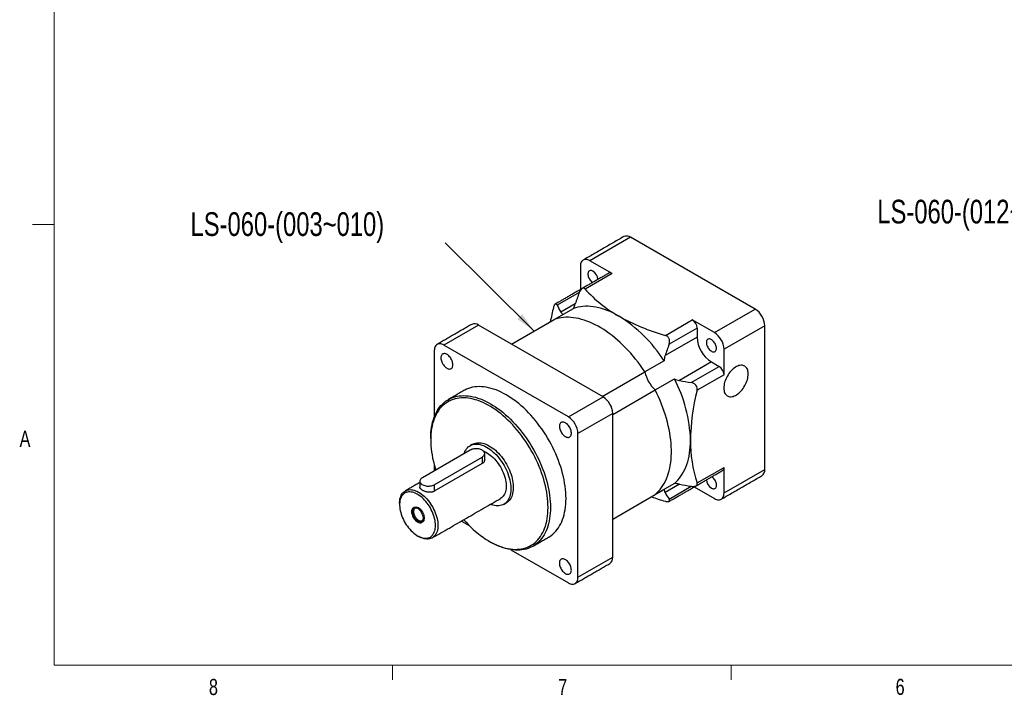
# Model space of a CAD drawing. Header units: millimetres. Extents: x 11 to 421, y 5 to 275.
# Tile 1 of 5: x 11 to 156, y 6 to 105. Entities that reach past the tile are written whole.
import ezdxf

# ---------------------------------------------------------------- set-up
doc = ezdxf.new("R2010")
doc.units = ezdxf.units.MM
doc.styles.add('SLDTEXTSTYLE0', font='TXT', dxfattribs={"width": 0.75})
doc.dimstyles.new('SLDDIMSTYLE6', dxfattribs={"dimtxt": 0, "dimasz": 3, "dimexe": 0, "dimexo": 0.0625, "dimgap": 0, "dimtad": 0, "dimtih": 1, "dimtoh": 1, "dimdec": 0, "dimrnd": 1e-09, "dimzin": 0, "dimdsep": 46, "dimtxsty": 'Standard', "dimsah": 1, "dimcen": 0.09, "dimadec": 0, "dimazin": 0, "dimtfac": 3, "dimtdec": 0, "dimtofl": 0, "dimtmove": 0, "dimatfit": 3, "dimfxl": 1, "dimtolj": 1, "dimtzin": 0, "dimarcsym": 0})

msp = doc.modelspace()

# ---------------------------------------------------------------- linework, layer by layer
at = {"color": 7, "linetype": 'Continuous', "lineweight": 0}
for p, q in [((15.9068, 270.3087), (15.9068, 9.9587)), ((15.9068, 75.0462), (12.7318, 75.0462)), ((415.9568, 9.9587), (15.9068, 9.9587)), ((65.9067, 9.9587), (65.9067, 7.8048)), ((115.9129, 9.9587), (115.9129, 7.8048))]:
    msp.add_line(p, q, dxfattribs=at)
at = {"color": 7, "linetype": 'Continuous', "lineweight": 30}
for p, q in [((101.0486, 73.1659), (95.0382, 69.6962)), ((119.4334, 62.5526), (101.0486, 73.1659)), ((93.624, 68.8795), (93.624, 65.4408)), ((98.3091, 67.808), (95.0382, 69.6962)), ((98.3091, 67.808), (94.3341, 65.5133)), ((93.4667, 65.0118), (90.1962, 63.1238)), ((89.7584, 61.0162), (92.5868, 62.6491)), ((92.8699, 63.3401), (90.7487, 62.1156)), ((113.423, 59.0829), (119.4334, 62.5526)), ((78.598, 60.2055), (73.4715, 57.246)), ((96.9828, 49.5921), (78.598, 60.2055)), ((83.476, 57.3895), (89.7584, 61.0162)), ((106.1772, 58.6764), (110.1522, 60.9711)), ((110.8593, 59.7464), (106.7243, 57.3593)), ((113.423, 59.0829), (110.1522, 60.9711)), ((110.8593, 59.7464), (110.8593, 58.419)), ((120.8476, 60.1031), (114.8372, 56.6334)), ((120.8476, 38.8731), (120.8476, 60.1031)), ((110.8593, 58.419), (106.1274, 55.6873)), ((91.8563, 46.6327), (73.4715, 57.246)), ((72.0573, 56.4293), (72.0573, 46.6432)), ((114.8372, 52.8564), (114.8372, 56.6334)), ((105.9749, 54.9203), (103.1465, 53.2874)), ((112.9806, 54.7447), (108.2487, 52.0131)), ((109.9952, 51.6941), (114.1301, 54.0811)), ((112.9806, 54.7447), (114.1301, 54.0811)), ((96.8641, 49.6607), (103.1465, 53.2874)), ((114.8372, 52.8564), (110.8623, 50.5617)), ((104.6798, 50.6317), (107.5082, 52.2645)), ((91.8563, 46.6327), (96.9828, 49.5921)), ((98.397, 47.0047), (104.6798, 50.6317)), ((98.397, 47.1427), (93.2705, 44.1832)), ((98.397, 25.9126), (98.397, 47.1427)), ((93.2705, 22.9531), (93.2705, 44.1832)), ((77.3606, 41.7329), (70.2895, 37.6509)), ((72.0573, 36.6303), (79.1283, 40.7124)), ((79.1283, 40.7124), (79.1283, 39.7323)), ((79.1283, 39.7323), (72.0573, 35.6502)), ((72.0573, 39.5106), (72.0573, 38.6714)), ((110.8623, 36.8857), (114.8372, 39.1804)), ((114.8372, 35.4033), (114.8372, 39.1804)), ((114.8372, 35.4033), (120.8476, 38.8731)), ((72.0573, 36.6303), (72.0573, 35.6502)), ((107.5082, 36.8044), (104.6798, 35.1716)), ((108.2463, 36.7021), (106.1274, 35.4789)), ((106.7243, 34.4961), (109.996, 36.3849)), ((98.397, 31.5446), (104.6798, 35.1716)), ((103.1465, 34.2861), (105.9749, 35.919)), ((110.4451, 36.3058), (113.423, 34.5867)), ((98.397, 31.5443), (103.1465, 34.2861)), ((76.0559, 31.2578), (77.2058, 30.594)), ((83.3803, 27.0295), (91.8563, 22.1364)), ((93.2705, 22.9531), (98.397, 25.9126))]:
    msp.add_line(p, q, dxfattribs=at)
at = {"color": 7, "linetype": 'Continuous', "lineweight": 30, "flags": 128}
for points in [[(95.0382, 69.6962), (94.8799, 69.7773), (94.7235, 69.8369), (94.5712, 69.8742), (94.4246, 69.8887), (94.2858, 69.8802), (94.1565, 69.8489), (94.0382, 69.7952), (93.9326, 69.7196), (93.8408, 69.6232), (93.7641, 69.5072), (93.7034, 69.3731), (93.6595, 69.2225), (93.6329, 69.0572), (93.624, 68.8795)], [(95.4806, 68.1542), (95.37, 68.2086), (95.2618, 68.2425), (95.1585, 68.2553), (95.0624, 68.2467), (94.9756, 68.2169), (94.9001, 68.1665), (94.8376, 68.0968), (94.7895, 68.0091), (94.7568, 67.9055), (94.7402, 67.7884), (94.7402, 67.6602), (94.7568, 67.524), (94.7895, 67.3826), (94.8376, 67.2394), (94.9001, 67.0974), (94.9756, 66.9599), (95.0624, 66.8299), (95.1585, 66.7104), (95.2618, 66.6039), (95.37, 66.513), (95.4192, 66.4779)], [(99.2809, 61.5321), (98.8549, 61.7682), (98.4295, 61.9841), (98.0056, 62.1795), (97.5837, 62.3541), (97.1645, 62.5076), (96.7488, 62.6397), (96.3371, 62.7503), (95.9302, 62.8392), (95.5287, 62.9062), (95.1332, 62.9512), (94.7445, 62.9742), (94.3631, 62.975), (93.9896, 62.9538), (93.6246, 62.9105), (93.2688, 62.8452), (92.9227, 62.758), (92.5868, 62.6491)], [(103.1465, 53.2874), (102.8204, 53.7701), (102.4846, 54.2434), (102.1396, 54.7067), (101.7859, 55.1592), (101.4241, 55.6003), (101.0548, 56.0293), (100.6784, 56.4456), (100.2956, 56.8484), (99.9069, 57.2373), (99.513, 57.6115), (99.1144, 57.9706), (98.7118, 58.3139), (98.3057, 58.641), (97.8968, 58.9514), (97.4857, 59.2446), (97.073, 59.5201), (96.6594, 59.7775), (96.2455, 60.0164), (95.8319, 60.2366), (95.4192, 60.4375), (95.0081, 60.619), (94.5992, 60.7808), (94.1931, 60.9225), (93.7905, 61.044), (93.3919, 61.1451), (92.998, 61.2257), (92.6093, 61.2856), (92.2265, 61.3248), (91.8501, 61.3431), (91.4808, 61.3405), (91.119, 61.3171), (90.7653, 61.2729), (90.4203, 61.208), (90.0845, 61.1224), (89.7584, 61.0162)], [(103.1465, 53.2874), (102.8204, 53.7701), (102.4846, 54.2434), (102.1396, 54.7067), (101.7859, 55.1592), (101.4241, 55.6003), (101.0548, 56.0293), (100.6784, 56.4456), (100.2956, 56.8484), (99.9069, 57.2373), (99.513, 57.6115), (99.1144, 57.9706), (98.7118, 58.3139), (98.3057, 58.641), (97.8968, 58.9514), (97.4857, 59.2446), (97.073, 59.5201), (96.6594, 59.7775), (96.2455, 60.0164), (95.8319, 60.2366), (95.4192, 60.4375), (95.0081, 60.619), (94.5992, 60.7808), (94.1931, 60.9225), (93.7905, 61.044), (93.3919, 61.1451), (92.998, 61.2257), (92.6093, 61.2856), (92.2265, 61.3248), (91.8501, 61.3431), (91.4808, 61.3405), (91.119, 61.3171), (90.7653, 61.2729), (90.4203, 61.208), (90.0845, 61.1224), (89.7584, 61.0162)], [(73.4715, 57.246), (73.3131, 57.3271), (73.1568, 57.3867), (73.0044, 57.424), (72.8579, 57.4385), (72.7191, 57.43), (72.5897, 57.3987), (72.4715, 57.3449), (72.3658, 57.2694), (72.274, 57.173), (72.1973, 57.057), (72.1366, 56.9229), (72.0927, 56.7722), (72.0662, 56.607), (72.0573, 56.4293)], [(113.7231, 56.7657), (113.7148, 56.8983), (113.6901, 57.0375), (113.6496, 57.1802), (113.5941, 57.3232), (113.5249, 57.4633), (113.4435, 57.5974), (113.3519, 57.7225), (113.2519, 57.8359), (113.1458, 57.9348), (113.0361, 58.0173), (112.9251, 58.0813), (112.8154, 58.1256), (112.7094, 58.149), (112.6094, 58.1512), (112.5177, 58.1319), (112.4364, 58.0917), (112.3672, 58.0315), (112.3117, 57.9525), (112.2711, 57.8566), (112.2465, 57.746), (112.2382, 57.623), (112.2465, 57.4904), (112.2711, 57.3512), (112.3117, 57.2085), (112.3672, 57.0655), (112.4364, 56.9254), (112.5177, 56.7913), (112.6094, 56.6661), (112.7094, 56.5528), (112.8154, 56.4538), (112.9251, 56.3714), (113.0361, 56.3073), (113.1458, 56.2631), (113.2519, 56.2397), (113.3519, 56.2375), (113.4435, 56.2568), (113.5249, 56.297), (113.5941, 56.3572), (113.6496, 56.4362), (113.6901, 56.5321), (113.7148, 56.6427), (113.7231, 56.7657)], [(74.7978, 54.3364), (74.7895, 54.4801), (74.765, 54.6307), (74.7246, 54.7853), (74.6691, 54.941), (74.5995, 55.095), (74.5172, 55.2443), (74.4236, 55.3863), (74.3205, 55.5181), (74.2099, 55.6375), (74.0937, 55.7422), (73.9742, 55.8301), (73.8535, 55.8998), (73.734, 55.9498), (73.6179, 55.9793), (73.5072, 55.9876), (73.4041, 55.9748), (73.3106, 55.9409), (73.2282, 55.8866), (73.1587, 55.813), (73.1032, 55.7213), (73.0628, 55.6134), (73.0382, 55.4911), (73.03, 55.3569), (73.0382, 55.2132), (73.0628, 55.0626), (73.1032, 54.908), (73.1587, 54.7523), (73.2282, 54.5983), (73.3106, 54.449), (73.4041, 54.307), (73.5072, 54.1752), (73.6179, 54.0558), (73.734, 53.9511), (73.8535, 53.8632), (73.9742, 53.7935), (74.0937, 53.7435), (74.2099, 53.714), (74.3205, 53.7057), (74.4236, 53.7185), (74.5172, 53.7524), (74.5995, 53.8067), (74.6691, 53.8804), (74.7246, 53.972), (74.765, 54.0799), (74.7895, 54.2022), (74.7978, 54.3364)], [(118.4081, 52.979), (118.4, 53.1723), (118.3755, 53.3543), (118.3351, 53.5235), (118.279, 53.6784), (118.2077, 53.8174), (118.1219, 53.9395), (118.0223, 54.0435), (117.91, 54.1283), (117.7858, 54.1934), (117.6509, 54.238), (117.5066, 54.2618), (117.354, 54.2646), (117.1947, 54.2462), (117.0301, 54.207), (116.8616, 54.1473), (116.6908, 54.0675), (116.5192, 53.9684), (116.3484, 53.851), (116.1799, 53.7162), (116.0153, 53.5653), (115.8559, 53.3997), (115.7034, 53.2209), (115.5591, 53.0304), (115.4242, 52.8301), (115.3, 52.6216), (115.1876, 52.407), (115.0881, 52.1882), (115.0023, 51.967), (114.931, 51.7456), (114.8749, 51.526), (114.8345, 51.3101), (114.81, 51.0998), (114.8019, 50.8972), (114.81, 50.704), (114.8345, 50.522), (114.8749, 50.3528), (114.931, 50.1979), (115.0023, 50.0588), (115.0881, 49.9367), (115.1876, 49.8328), (115.3, 49.7479), (115.4242, 49.6829), (115.5591, 49.6382), (115.7034, 49.6144), (115.8559, 49.6117), (116.0153, 49.63), (116.1799, 49.6692), (116.3484, 49.729), (116.5192, 49.8088), (116.6908, 49.9078), (116.8616, 50.0253), (117.0301, 50.16), (117.1947, 50.3109), (117.354, 50.4765), (117.5066, 50.6554), (117.6509, 50.8458), (117.7858, 51.0462), (117.91, 51.2546), (118.0223, 51.4692), (118.1219, 51.6881), (118.2077, 51.9092), (118.279, 52.1306), (118.3351, 52.3503), (118.3755, 52.5662), (118.4, 52.7764), (118.4081, 52.979)], [(91.5027, 34.5887), (91.4947, 35.0264), (91.4709, 35.4726), (91.4311, 35.9264), (91.3756, 36.387), (91.3043, 36.8535), (91.2175, 37.3252), (91.1153, 37.8011), (90.9978, 38.2804), (90.8653, 38.7623), (90.7181, 39.2458), (90.5563, 39.7301), (90.3803, 40.2144), (90.1904, 40.6977), (89.9869, 41.1792), (89.7703, 41.6581), (89.5408, 42.1333), (89.2989, 42.6042), (89.0451, 43.0698), (88.7798, 43.5294), (88.5035, 43.982), (88.2166, 44.4269), (87.9197, 44.8633), (87.6134, 45.2903), (87.2981, 45.7073), (86.9745, 46.1134), (86.6431, 46.5079), (86.3046, 46.8902), (85.9595, 47.2594), (85.6084, 47.6151), (85.2521, 47.9564), (84.8911, 48.2829), (84.526, 48.5939), (84.1576, 48.8888), (83.7866, 49.1672), (83.4135, 49.4285), (83.039, 49.6722), (82.6639, 49.898), (82.2887, 50.1053), (81.9143, 50.2939), (81.5412, 50.4634), (81.1701, 50.6135), (80.8017, 50.7439), (80.4367, 50.8544), (80.0757, 50.9447), (79.7193, 51.0148), (79.3683, 51.0645), (79.0231, 51.0936), (78.6846, 51.1023), (78.3532, 51.0903), (78.0296, 51.0579), (77.7143, 51.0049), (77.408, 50.9316), (77.1111, 50.838), (76.8243, 50.7243), (76.5479, 50.5907), (76.4144, 50.5168)], [(71.5269, 43.4671), (71.5349, 43.8957), (71.5588, 44.3143), (71.5985, 44.7222), (71.6541, 45.1187), (71.7253, 45.5029), (71.8121, 45.8743), (71.9144, 46.2322), (72.0318, 46.5759), (72.1643, 46.9048), (72.3116, 47.2183), (72.4733, 47.5159), (72.6493, 47.7969), (72.8392, 48.061), (73.0427, 48.3076), (73.2594, 48.5363), (73.4888, 48.7466), (73.7307, 48.9382), (73.9845, 49.1108), (74.2498, 49.264), (74.5262, 49.3976), (74.813, 49.5113), (75.1099, 49.6049), (75.4162, 49.6782), (75.7315, 49.7312), (76.0551, 49.7637), (76.3865, 49.7756), (76.725, 49.767), (77.0702, 49.7378), (77.4212, 49.6881), (77.7776, 49.6181), (78.1386, 49.5277), (78.5036, 49.4172), (78.872, 49.2868), (79.2431, 49.1368), (79.6162, 48.9673), (79.9906, 48.7787), (80.3658, 48.5713), (80.7409, 48.3456), (81.1154, 48.1018), (81.4885, 47.8405), (81.8595, 47.5622), (82.2279, 47.2672), (82.593, 46.9562), (82.954, 46.6298), (83.3103, 46.2884), (83.6614, 45.9328), (84.0065, 45.5635), (84.345, 45.1812), (84.6764, 44.7867), (85, 44.3806), (85.3153, 43.9636), (85.6216, 43.5366), (85.9185, 43.1002), (86.2054, 42.6554), (86.4817, 42.2027), (86.747, 41.7432), (87.0008, 41.2776), (87.2427, 40.8067), (87.4722, 40.3314), (87.6888, 39.8526), (87.8923, 39.3711), (88.0822, 38.8877), (88.2582, 38.4035), (88.42, 37.9191), (88.5672, 37.4356), (88.6997, 36.9537), (88.8172, 36.4744), (88.9194, 35.9985), (89.0062, 35.5269), (89.0775, 35.0603), (89.133, 34.5998), (89.1728, 34.146), (89.1966, 33.6998), (89.2046, 33.262)], [(88.8511, 33.262), (88.843, 33.697), (88.819, 34.1404), (88.779, 34.5914), (88.723, 35.0493), (88.6513, 35.5131), (88.5639, 35.982), (88.461, 36.4551), (88.3427, 36.9316), (88.2094, 37.4105), (88.0612, 37.891), (87.8985, 38.3722), (87.7214, 38.8532), (87.5304, 39.3331), (87.3259, 39.811), (87.1081, 40.286), (86.8775, 40.7573), (86.6345, 41.224), (86.3795, 41.6852), (86.1131, 42.14), (85.8358, 42.5877), (85.548, 43.0274), (85.2502, 43.4582), (84.9431, 43.8795), (84.6272, 44.2903), (84.303, 44.6899), (83.9713, 45.0777), (83.6325, 45.4528), (83.2874, 45.8147), (82.9365, 46.1625), (82.5806, 46.4957), (82.2202, 46.8137), (81.856, 47.1158), (81.4888, 47.4015), (81.1191, 47.6703), (80.7478, 47.9217), (80.3754, 48.1552), (80.0026, 48.3704), (79.6302, 48.5669), (79.2589, 48.7442), (78.8892, 48.9022), (78.522, 49.0405), (78.1578, 49.1588), (77.7974, 49.2569), (77.4415, 49.3347), (77.0906, 49.392), (76.7455, 49.4287), (76.4067, 49.4446), (76.0749, 49.4399), (75.7508, 49.4145), (75.4349, 49.3684), (75.1278, 49.3018), (74.83, 49.2147), (74.5422, 49.1074), (74.2648, 48.9799), (73.9985, 48.8326), (73.7435, 48.6658), (73.5005, 48.4797), (73.2699, 48.2746), (73.0521, 48.051), (72.8475, 47.8093), (72.6566, 47.5499), (72.4795, 47.2733), (72.3168, 46.9801), (72.1686, 46.6707), (72.0352, 46.3457), (71.917, 46.0057), (71.8141, 45.6514), (71.7267, 45.2834), (71.655, 44.9025), (71.599, 44.5092), (71.559, 44.1044), (71.535, 43.6887), (71.5269, 43.263), (71.535, 42.828), (71.559, 42.3846), (71.599, 41.9336), (71.655, 41.4757), (71.7267, 41.0119), (71.8141, 40.543), (71.917, 40.0699), (72.0352, 39.5934), (72.1686, 39.1145), (72.2664, 38.7921)], [(104.6798, 35.1716), (104.9347, 35.401), (105.1767, 35.6491), (105.4055, 35.9154), (105.6206, 36.1997), (105.8217, 36.5013), (106.0085, 36.82), (106.1808, 37.1551), (106.3383, 37.5063), (106.4807, 37.8729), (106.6079, 38.2544), (106.7196, 38.6502), (106.8156, 39.0597), (106.8959, 39.4822), (106.9602, 39.9173), (107.0086, 40.3641), (107.0409, 40.822), (107.057, 41.2903), (107.057, 41.7683), (107.0409, 42.2552), (107.0086, 42.7504), (106.9602, 43.2531), (106.8959, 43.7624), (106.8156, 44.2777), (106.7196, 44.7981), (106.6079, 45.3228), (106.4807, 45.8511), (106.3383, 46.3821), (106.1808, 46.9151), (106.0085, 47.4492), (105.8217, 47.9836), (105.6206, 48.5174), (105.4055, 49.05), (105.1767, 49.5804), (104.9347, 50.1079), (104.6798, 50.6317)], [(104.6798, 35.1716), (104.9347, 35.401), (105.1767, 35.6491), (105.4055, 35.9154), (105.6206, 36.1997), (105.8217, 36.5013), (106.0085, 36.82), (106.1808, 37.1551), (106.3383, 37.5063), (106.4807, 37.8729), (106.6079, 38.2544), (106.7196, 38.6502), (106.8156, 39.0597), (106.8959, 39.4822), (106.9602, 39.9173), (107.0086, 40.3641), (107.0409, 40.822), (107.057, 41.2903), (107.057, 41.7683), (107.0409, 42.2552), (107.0086, 42.7504), (106.9602, 43.2531), (106.8959, 43.7624), (106.8156, 44.2777), (106.7196, 44.7981), (106.6079, 45.3228), (106.4807, 45.8511), (106.3383, 46.3821), (106.1808, 46.9151), (106.0085, 47.4492), (105.8217, 47.9836), (105.6206, 48.5174), (105.4055, 49.05), (105.1767, 49.5804), (104.9347, 50.1079), (104.6798, 50.6317)], [(91.4139, 43.7234), (91.5342, 43.6635), (91.6523, 43.6236), (91.766, 43.6047), (91.8731, 43.6069), (91.9717, 43.6304), (92.0598, 43.6745), (92.136, 43.7387), (92.1987, 43.8215), (92.2467, 43.9215), (92.2793, 44.0369), (92.2957, 44.1654), (92.2957, 44.3047), (92.2793, 44.4522), (92.2467, 44.6051), (92.1987, 44.7607), (92.136, 44.9159), (92.0598, 45.0679), (91.9717, 45.2139), (91.8731, 45.3511), (91.766, 45.477), (91.6523, 45.5893), (91.5342, 45.6858), (91.4139, 45.7648), (91.2935, 45.8248), (91.1754, 45.8646), (91.0617, 45.8836), (90.9546, 45.8813), (90.8561, 45.8579), (90.7679, 45.8137), (90.6918, 45.7496), (90.6291, 45.6667), (90.581, 45.5667), (90.5485, 45.4514), (90.532, 45.3228), (90.532, 45.1835), (90.5485, 45.036), (90.581, 44.8831), (90.6291, 44.7276), (90.6918, 44.5724), (90.7679, 44.4204), (90.8561, 44.2744), (90.9546, 44.1372), (91.0617, 44.0112), (91.1754, 43.899), (91.2935, 43.8024), (91.4139, 43.7234)], [(76.4566, 41.2111), (76.4997, 41.3371), (76.5864, 41.544), (76.688, 41.735), (76.8039, 41.9093), (76.9336, 42.0659), (77.0766, 42.2043), (77.2321, 42.3237), (77.3996, 42.4237), (77.5781, 42.5038), (77.767, 42.5636), (77.9653, 42.6028), (78.1721, 42.6213), (78.3865, 42.619), (78.6075, 42.5958), (78.8342, 42.552), (79.0654, 42.4876), (79.3001, 42.4031), (79.5372, 42.2987), (79.7757, 42.175), (80.0145, 42.0325), (80.2525, 41.8718), (80.4885, 41.6938), (80.7216, 41.4992), (80.9507, 41.2889), (81.1746, 41.0638), (81.3925, 40.825), (81.6032, 40.5736), (81.8059, 40.3107), (81.9996, 40.0376), (82.1834, 39.7554), (82.3565, 39.4655), (82.5181, 39.1691), (82.6674, 38.8677), (82.8038, 38.5626), (82.9267, 38.2552), (83.0355, 37.9469), (83.1297, 37.6391), (83.2088, 37.3332), (83.2726, 37.0306), (83.3207, 36.7327), (83.3528, 36.4409), (83.369, 36.1564), (83.369, 35.8806), (83.3528, 35.6148), (83.3207, 35.3601), (83.2726, 35.1177), (83.2088, 34.8888), (83.1297, 34.6743), (83.0355, 34.4752), (82.9267, 34.2925), (82.8038, 34.127), (82.6674, 33.9794), (82.5181, 33.8504), (82.3565, 33.7406), (82.1834, 33.6505), (81.9996, 33.5806), (81.8059, 33.531), (81.6032, 33.5022), (81.3925, 33.4941), (81.1746, 33.5068), (80.9507, 33.5403), (80.7216, 33.5944), (80.4885, 33.6689), (80.3352, 33.7282)], [(77.6892, 42.5927), (77.7531, 42.6278), (77.9317, 42.7079), (78.1205, 42.7677), (78.3188, 42.8069), (78.5256, 42.8254), (78.7401, 42.8231), (78.9611, 42.7999), (79.1877, 42.7561), (79.4189, 42.6917), (79.6536, 42.6072), (79.8908, 42.5028), (80.1293, 42.3791), (80.3681, 42.2366), (80.606, 42.0759), (80.8421, 41.8979), (81.0752, 41.7033), (81.3042, 41.493), (81.5282, 41.2679), (81.746, 41.0291), (81.9568, 40.7777), (82.1594, 40.5148), (82.3531, 40.2417), (82.5369, 39.9595), (82.71, 39.6696), (82.8716, 39.3732), (83.021, 39.0718), (83.1574, 38.7667), (83.2803, 38.4593), (83.3891, 38.151), (83.4832, 37.8432), (83.5624, 37.5373), (83.6261, 37.2347), (83.6742, 36.9368), (83.7064, 36.645), (83.7225, 36.3605), (83.7225, 36.0848), (83.7064, 35.8189), (83.6742, 35.5642), (83.6261, 35.3218), (83.5624, 35.0929), (83.4832, 34.8784), (83.3891, 34.6793), (83.2803, 34.4966), (83.1574, 34.3311), (83.021, 34.1835), (82.8716, 34.0545), (82.71, 33.9447), (82.6888, 33.9323)], [(107.5082, 36.8044), (107.7705, 37.0408), (108.019, 37.2971), (108.2534, 37.5726), (108.4734, 37.8671), (108.6785, 38.18), (108.8684, 38.5108), (109.0429, 38.859), (109.2016, 39.224), (109.3443, 39.6052), (109.4708, 40.0021), (109.5808, 40.414), (109.6742, 40.8402), (109.7508, 41.28), (109.8105, 41.7327), (109.8533, 42.1976), (109.8789, 42.6739), (109.8875, 43.1609)], [(79.1283, 40.7124), (79.2405, 40.7866), (79.334, 40.869), (79.4073, 40.9579), (79.4589, 41.0518), (79.4879, 41.1488), (79.4937, 41.2473), (79.4763, 41.3452), (79.4359, 41.4409), (79.3733, 41.5326), (79.2897, 41.6184), (79.1866, 41.6969), (79.066, 41.7665), (78.93, 41.826), (78.7813, 41.8743), (78.6226, 41.9104), (78.4568, 41.9338), (78.2871, 41.9438), (78.1166, 41.9405), (77.9485, 41.9237), (77.7859, 41.8939), (77.6318, 41.8516), (77.4892, 41.7976), (77.3606, 41.7329)], [(79.3542, 41.5548), (79.4618, 41.5116), (79.6749, 41.4119), (79.889, 41.2931), (80.1027, 41.1557), (80.3149, 41.0005), (80.5243, 40.8285), (80.7298, 40.6407), (80.9302, 40.438), (81.1243, 40.2217), (81.311, 39.993), (81.4893, 39.7533), (81.6581, 39.5038), (81.8164, 39.2461), (81.9634, 38.9815), (82.0983, 38.7117), (82.2201, 38.4381), (82.3283, 38.1624), (82.4222, 37.886), (82.5013, 37.6106), (82.5652, 37.3378), (82.6134, 37.0692), (82.6457, 36.8062), (82.6618, 36.5503), (82.6618, 36.3032), (82.6457, 36.066), (82.6134, 35.8403), (82.5652, 35.6273), (82.5013, 35.4282), (82.4222, 35.2441), (82.3283, 35.0762), (82.2201, 34.9254), (82.0983, 34.7925), (81.9634, 34.6783), (81.8353, 34.5942)], [(112.9806, 36.1286), (113.0913, 36.0743), (113.1995, 36.0404), (113.3028, 36.0276), (113.3989, 36.0362), (113.4856, 36.066), (113.5611, 36.1163), (113.6236, 36.1861), (113.6718, 36.2738), (113.7045, 36.3773), (113.721, 36.4945), (113.721, 36.6226), (113.7045, 36.7589), (113.6718, 36.9002), (113.6236, 37.0435), (113.5611, 37.1854), (113.4856, 37.323), (113.3989, 37.4529), (113.3028, 37.5725), (113.1995, 37.6789), (113.0913, 37.7699), (113.0414, 37.8054)], [(70.2895, 37.6509), (70.1774, 37.5766), (70.0838, 37.4943), (70.0105, 37.4053), (69.9589, 37.3115), (69.9299, 37.2144), (69.9241, 37.116), (69.9416, 37.018), (69.982, 36.9223), (70.0445, 36.8307), (70.1282, 36.7448), (70.2312, 36.6664), (70.3519, 36.5967), (70.4878, 36.5372), (70.6365, 36.4889), (70.7952, 36.4528), (70.961, 36.4295), (71.1307, 36.4194), (71.3012, 36.4228), (71.4693, 36.4395), (71.632, 36.4693), (71.786, 36.5116), (71.9287, 36.5656), (72.0573, 36.6303)], [(66.9307, 33.8743), (66.9328, 33.9967), (66.949, 34.2339), (66.9812, 34.4596), (67.0294, 34.6726), (67.0933, 34.8717), (67.1724, 35.0557), (67.2663, 35.2237), (67.3745, 35.3745), (67.4964, 35.5074), (67.6312, 35.6215), (67.7782, 35.7164), (67.9365, 35.7913), (68.1053, 35.8459), (68.2836, 35.8798), (68.4703, 35.8929), (68.6644, 35.8851), (68.8648, 35.8564), (69.0703, 35.807), (69.2797, 35.7372), (69.4919, 35.6473), (69.7056, 35.538), (69.9197, 35.4097), (70.1328, 35.2634), (70.3437, 35.0997), (70.5514, 34.9196), (70.7544, 34.7242), (70.9518, 34.5146), (71.1424, 34.2919), (71.325, 34.0576), (71.4986, 33.8128), (71.6623, 33.559), (71.8151, 33.2976), (71.9561, 33.0303), (72.0846, 32.7584), (72.1997, 32.4835), (72.3008, 32.2072), (72.3874, 31.9312), (72.4589, 31.6569), (72.515, 31.386), (72.5552, 31.12), (72.5795, 30.8604), (72.5876, 30.6087), (72.5876, 30.6087)], [(72.234, 30.6087), (72.2261, 30.8506), (72.2022, 31.1002), (72.1626, 31.3561), (72.1074, 31.6167), (72.0371, 31.8804), (71.952, 32.1457), (71.8526, 32.411), (71.7396, 32.6746), (71.6137, 32.935), (71.4755, 33.1907), (71.3259, 33.44), (71.1658, 33.6815), (70.9963, 33.9137), (70.8182, 34.1352), (70.6327, 34.3447), (70.4408, 34.541), (70.2438, 34.7228), (70.0428, 34.8891), (69.8391, 35.0389), (69.6338, 35.1712), (69.4282, 35.2853), (69.2235, 35.3805), (69.021, 35.4561), (68.8219, 35.5119), (68.6273, 35.5473), (68.4385, 35.5622), (68.2566, 35.5566), (68.0826, 35.5304), (67.9177, 35.4838), (67.7627, 35.4171), (67.6187, 35.3307), (67.4865, 35.2251), (67.367, 35.101), (67.2607, 34.959), (67.1684, 34.8001), (67.0907, 34.6252), (67.0279, 34.4353), (66.9804, 34.2316), (66.9487, 34.0153), (66.9327, 33.7878), (66.9327, 33.5503), (66.9487, 33.3044), (66.9804, 33.0514), (67.0279, 32.793), (67.0907, 32.5306), (67.1684, 32.2659), (67.2607, 32.0004), (67.367, 31.7358), (67.4865, 31.4735), (67.6187, 31.2153), (67.7627, 30.9627), (67.9177, 30.7171), (68.0826, 30.4801), (68.2566, 30.253), (68.4385, 30.0373), (68.6273, 29.8343), (68.8219, 29.6451), (69.021, 29.4709), (69.2235, 29.3127), (69.4282, 29.1716), (69.6338, 29.0483), (69.8391, 28.9436), (70.0428, 28.8581), (70.2438, 28.7924), (70.4408, 28.7467), (70.6327, 28.7215), (70.8182, 28.7169), (70.9963, 28.7328), (71.1658, 28.7692), (71.3259, 28.8259), (71.4755, 28.9025), (71.6137, 28.9986), (71.7396, 29.1135), (71.8526, 29.2467), (71.952, 29.3973), (72.0371, 29.5643), (72.1074, 29.7469), (72.1626, 29.9438), (72.2022, 30.1539), (72.2261, 30.376), (72.234, 30.6087)], [(113.423, 34.5867), (113.5814, 34.5055), (113.7377, 34.4459), (113.8901, 34.4087), (114.0366, 34.3942), (114.1754, 34.4026), (114.3048, 34.4339), (114.423, 34.4877), (114.5287, 34.5632), (114.6205, 34.6596), (114.6972, 34.7756), (114.7579, 34.9098), (114.8018, 35.0604), (114.8283, 35.2256), (114.8372, 35.4033)], [(88.9134, 28.8656), (89.0451, 28.9449), (89.2989, 29.1175), (89.5408, 29.3092), (89.7703, 29.5195), (89.9869, 29.7482), (90.1904, 29.9948), (90.3803, 30.2588), (90.5563, 30.5399), (90.7181, 30.8374), (90.8653, 31.151), (90.9978, 31.4799), (91.1153, 31.8235), (91.2175, 32.1814), (91.3043, 32.5528), (91.3756, 32.9371), (91.4311, 33.3335), (91.4709, 33.7414), (91.4947, 34.1601), (91.5027, 34.5887)], [(70.4663, 31.6292), (70.458, 31.7729), (70.4335, 31.9235), (70.3931, 32.0781), (70.3376, 32.2338), (70.268, 32.3878), (70.1857, 32.5371), (70.0921, 32.679), (69.989, 32.8109), (69.8784, 32.9303), (69.7622, 33.0349), (69.6427, 33.1229), (69.5221, 33.1926), (69.4026, 33.2426), (69.2864, 33.2721), (69.1757, 33.2804), (69.0727, 33.2676), (68.9791, 33.2337), (68.8968, 33.1794), (68.8272, 33.1057), (68.7717, 33.0141), (68.7313, 32.9061), (68.7067, 32.7839), (68.6985, 32.6497), (68.7067, 32.506), (68.7313, 32.3554), (68.7717, 32.2008), (68.8272, 32.0451), (68.8968, 31.8911), (68.9791, 31.7418), (69.0727, 31.5998), (69.1757, 31.4679), (69.2864, 31.3486), (69.4026, 31.2439), (69.5221, 31.156), (69.6427, 31.0863), (69.7622, 31.0363), (69.8784, 31.0068), (69.989, 30.9984), (70.0921, 31.0113), (70.1857, 31.0452), (70.268, 31.0995), (70.3376, 31.1731), (70.3931, 31.2648), (70.4335, 31.3727), (70.458, 31.495), (70.4663, 31.6292)], [(69.6563, 33.1139), (69.5586, 33.1523), (69.4526, 33.1758), (69.3526, 33.1779), (69.2609, 33.1586), (69.1796, 33.1184), (69.1104, 33.0582), (69.0549, 32.9792), (69.0143, 32.8834), (68.9896, 32.7727), (68.9814, 32.6497), (68.9896, 32.5171), (69.0143, 32.3779), (69.0549, 32.2352), (69.1104, 32.0922), (69.1796, 31.9521), (69.2609, 31.818), (69.3526, 31.6929), (69.4526, 31.5796), (69.5586, 31.4806), (69.6683, 31.3981), (69.7793, 31.3341), (69.889, 31.2898), (69.9951, 31.2664), (70.095, 31.2643), (70.1867, 31.2835), (70.2681, 31.3237), (70.3373, 31.384), (70.3927, 31.4629), (70.4333, 31.5588), (70.458, 31.6695), (70.4632, 31.7162)], [(76.3991, 31.456), (76.4067, 31.4473), (76.7455, 31.0722), (77.0906, 30.7103), (77.4415, 30.3625), (77.7974, 30.0293), (78.1578, 29.7113), (78.522, 29.4092), (78.8892, 29.1235), (79.2589, 28.8547), (79.6302, 28.6033), (80.0026, 28.3698), (80.3754, 28.1546), (80.7478, 27.9581), (81.1191, 27.7807), (81.4888, 27.6228), (81.856, 27.4845), (82.2202, 27.3662), (82.5806, 27.2681), (82.9365, 27.1903), (83.2874, 27.133), (83.6325, 27.0963), (83.9713, 27.0804), (84.303, 27.0851), (84.6272, 27.1105), (84.9431, 27.1566), (85.2502, 27.2232), (85.548, 27.3103), (85.8358, 27.4176), (86.1131, 27.5451), (86.3795, 27.6924), (86.6345, 27.8592), (86.8775, 28.0453), (87.1081, 28.2504), (87.3259, 28.474), (87.5304, 28.7157), (87.7214, 28.9751), (87.8985, 29.2517), (88.0612, 29.5449), (88.2094, 29.8543), (88.3427, 30.1793), (88.461, 30.5193), (88.5639, 30.8736), (88.6513, 31.2415), (88.723, 31.6225), (88.779, 32.0158), (88.819, 32.4206), (88.843, 32.8363), (88.8511, 33.262)], [(89.2046, 33.262), (89.1966, 32.8334), (89.1728, 32.4148), (89.133, 32.0069), (89.0775, 31.6104), (89.0062, 31.2262), (88.9194, 30.8548), (88.8172, 30.4969), (88.6997, 30.1532), (88.5672, 29.8243), (88.42, 29.5108), (88.2582, 29.2132), (88.0822, 28.9322), (87.8923, 28.6681), (87.6888, 28.4215), (87.4722, 28.1928), (87.2427, 27.9825), (87.0008, 27.7909), (86.747, 27.6183), (86.4817, 27.4651), (86.2054, 27.3315), (85.9185, 27.2178), (85.6216, 27.1242), (85.3153, 27.0508), (85, 26.9979), (84.6764, 26.9654), (84.345, 26.9535), (84.0065, 26.9621), (83.6614, 26.9913), (83.3103, 27.041), (82.954, 27.111), (82.593, 27.2014), (82.2279, 27.3119), (81.8595, 27.4423), (81.4885, 27.5923), (81.1154, 27.7618), (80.7409, 27.9504), (80.3658, 28.1578), (80.3643, 28.1586)], [(72.5876, 30.6087), (72.5795, 30.3663), (72.5552, 30.1347), (72.515, 29.9152), (72.4589, 29.709), (72.3874, 29.5173), (72.3008, 29.3412), (72.1997, 29.1817), (72.0846, 29.0398), (71.9561, 28.9161), (71.8151, 28.8116), (71.6623, 28.7266), (71.4986, 28.6618), (71.325, 28.6176), (71.1424, 28.594), (70.9518, 28.5914), (70.7544, 28.6097), (70.5514, 28.6487), (70.3437, 28.7084), (70.1328, 28.7883), (69.9197, 28.8879), (69.7587, 28.9756)], [(90.53, 25.046), (90.5382, 24.9023), (90.5628, 24.7517), (90.6032, 24.5971), (90.6587, 24.4414), (90.7282, 24.2874), (90.8106, 24.1381), (90.9041, 23.9962), (91.0072, 23.8643), (91.1179, 23.7449), (91.234, 23.6403), (91.3535, 23.5523), (91.4742, 23.4826), (91.5937, 23.4326), (91.7099, 23.4031), (91.8205, 23.3948), (91.9236, 23.4077), (92.0172, 23.4415), (92.0995, 23.4958), (92.1691, 23.5695), (92.2246, 23.6611), (92.265, 23.7691), (92.2895, 23.8913), (92.2978, 24.0255), (92.2895, 24.1692), (92.265, 24.3198), (92.2246, 24.4744), (92.1691, 24.6301), (92.0995, 24.7841), (92.0172, 24.9334), (91.9236, 25.0754), (91.8205, 25.2073), (91.7099, 25.3266), (91.5937, 25.4313), (91.4742, 25.5192), (91.3535, 25.5889), (91.234, 25.6389), (91.1179, 25.6684), (91.0072, 25.6768), (90.9041, 25.6639), (90.8106, 25.63), (90.7282, 25.5757), (90.6587, 25.5021), (90.6032, 25.4104), (90.5628, 25.3025), (90.5382, 25.1803), (90.53, 25.046)], [(91.8563, 22.1364), (92.0146, 22.0553), (92.1709, 21.9957), (92.3233, 21.9584), (92.4699, 21.9439), (92.6087, 21.9524), (92.738, 21.9837), (92.8563, 22.0375), (92.9619, 22.113), (93.0537, 22.2094), (93.1304, 22.3254), (93.1911, 22.4596), (93.235, 22.6102), (93.2616, 22.7754), (93.2705, 22.9531)]]:
    msp.add_lwpolyline(points, dxfattribs=at)
at = {"color": 7, "linetype": 'Continuous', "lineweight": 0, "flags": 128}
msp.add_lwpolyline([(69.7238, 31.2004), (69.3856, 31.4734), (69.0988, 31.8602), (68.9072, 32.3019), (68.8399, 32.7313), (68.9072, 33.0831), (69.0988, 33.3036), (69.3856, 33.3593), (69.7238, 33.2418), (70.0621, 32.9688), (70.3488, 32.582), (70.5404, 32.1403), (70.6077, 31.7108), (70.5404, 31.3591), (70.3488, 31.1385), (70.0621, 31.0828), (69.7238, 31.2004)], dxfattribs=at)
at = {"color": 7, "linetype": 'Continuous', "lineweight": 30}
for centre, radius, start, end in [((100.4596, 72.3159), 1.0342, 55.280808, 113.408733), ((94.6078, 66.7897), 1.6198, 5.339077, 57.39446), ((98.0153, 67.3904), 0.5106, 54.874847, 113.814694), ((108.4097, 77.9388), 18.7754, 221.437195, 240.908194), ((135.6678, 49.0039), 45.1352, 159.225984, 161.479799), ((123.5237, 54.2955), 34.9277, 165.89418, 169.458922), ((101.2165, 68.5084), 12.2655, 206.040584, 211.413079), ((117.7925, 59.9722), 3.058, 2.45345, 57.54655), ((88.361, 43.7819), 20.8401, 32.307583, 58.400345), ((114.2968, 88.0396), 30.4651, 240.469407, 254.542782), ((78.009, 59.3554), 1.0342, 55.280808, 113.408733), ((109.335, 59.6828), 1.5256, 2.386856, 57.613144), ((115.4474, 58.6184), 4.5924, 182.489016, 237.510984), ((111.7821, 56.5025), 3.058, 2.45345, 57.54655), ((148.9252, 41.3506), 45.1352, 159.225984, 161.479799), ((113.313, 52.7929), 1.5256, 2.386856, 57.613144), ((107.9557, 54.2936), 4.9133, 191.816227, 228.183773), ((107.9557, 54.2936), 4.9133, 191.816227, 228.183773), ((88.971, 42.5571), 20.9252, 1.653727, 27.639853), ((117.2313, 96.2499), 45.1396, 258.521808, 260.775354), ((95.3418, 47.0118), 3.058, 2.45345, 57.54655), ((140.7205, 42.8643), 30.8344, 165.544019, 179.448801), ((90.2153, 44.0523), 3.058, 2.45345, 57.54655), ((128.9762, 42.9128), 19.0904, 179.25533, 198.40415), ((114.3496, 39.1252), 0.4908, 304.861246, 6.450934), ((119.8706, 38.7636), 0.9831, 304.915955, 6.396226), ((117.2313, 80.9408), 45.1396, 258.521808, 260.775354), ((113.8533, 37.493), 1.6197, 185.310944, 237.395861), ((116.9012, 41.3499), 12.2695, 208.587158, 213.958759), ((115.7416, 67.7736), 34.9284, 250.541708, 254.107899), ((97.42, 25.8031), 0.9831, 304.915955, 6.396226)]:
    msp.add_arc(centre, radius, start, end, dxfattribs=at)
for points, degree in [([(100.0487, 73.265), (94.0383, 69.7952)], 1), ([(97.8091, 67.8575), (93.8852, 65.5923)], 1), ([(93.8312, 65.5604), (89.9068, 63.2949)], 1), ([(92.5868, 62.6491), (92.6936, 62.8621), (92.7873, 63.0934), (92.8701, 63.3406)], 3), ([(90.7487, 62.1156), (90.8382, 61.969), (90.9396, 61.8495), (91.0535, 61.7636)], 3), ([(77.5981, 60.3045), (72.4716, 57.345)], 1), ([(106.1274, 55.6873), (106.0451, 55.4415), (105.9924, 55.1854), (105.9749, 54.9203)], 3), ([(107.5082, 52.2645), (107.7461, 52.1473), (107.9933, 52.065), (108.2487, 52.0131)], 3), ([(76.4144, 50.5168), (74.1163, 49.1902)], 1), ([(71.5269, 43.4671), (71.5269, 43.263)], 1), ([(77.6892, 42.5927), (77.3356, 42.3886)], 1), ([(79.4945, 40.3253), (79.4945, 41.2226)], 1), ([(110.7058, 36.4571), (114.6301, 38.7225)], 1), ([(114.4229, 34.4877), (120.4333, 37.9574)], 1), ([(69.9234, 36.955), (67.7593, 35.7057)], 1), ([(69.9234, 37.1406), (69.9234, 36.2432)], 1), ([(106.7283, 34.1601), (110.6522, 36.4254)], 1), ([(108.2487, 36.704), (107.9947, 36.7556), (107.7465, 36.7903), (107.5082, 36.8044)], 3), ([(105.9749, 35.919), (105.9924, 35.7776), (106.0446, 35.6306), (106.1274, 35.4789)], 3), ([(66.9307, 33.8743), (66.9307, 33.6702)], 1), ([(71.759, 28.7773), (81.8353, 34.5942)], 1), ([(82.3352, 33.7282), (82.6888, 33.9323)], 1), ([(69.582, 29.0777), (69.7587, 28.9756)], 1), ([(80.1876, 28.2607), (80.3643, 28.1586)], 1), ([(86.6153, 27.5389), (88.9134, 28.8656)], 1), ([(92.8562, 22.0374), (97.9827, 24.9969)], 1)]:
    msp.add_open_spline(points, degree=degree, dxfattribs=at)
for points, knots in [([(94.3341, 65.5133), (94.3036, 65.549), (94.2705, 65.578), (94.199, 65.6221), (94.1602, 65.637), (94.041, 65.6564), (93.9548, 65.6357), (93.7898, 65.5334), (93.7108, 65.4522), (93.5734, 65.2544), (93.5146, 65.1382), (93.467, 65.0126)], [0, 0, 0, 0, 0.125, 0.125, 0.25, 0.25, 0.5, 0.5, 0.75, 0.75, 1, 1, 1, 1]), ([(90.1962, 63.1238), (90.1775, 63.1621), (90.1576, 63.1953), (90.1152, 63.2509), (90.0926, 63.2735), (90.045, 63.3056), (90.0206, 63.3149), (89.9703, 63.3193), (89.944, 63.3141), (89.8918, 63.2878), (89.8661, 63.2671), (89.8153, 63.2098), (89.7903, 63.173), (89.744, 63.0875), (89.7221, 63.0378), (89.6824, 62.929), (89.6648, 62.8704), (89.6491, 62.8078)], [0, 0, 0, 0, 0.125, 0.125, 0.25, 0.25, 0.375, 0.375, 0.5, 0.5, 0.625, 0.625, 0.75, 0.75, 0.875, 0.875, 1, 1, 1, 1]), ([(106.7243, 57.3593), (106.7482, 57.4221), (106.767, 57.4864), (106.794, 57.6181), (106.8022, 57.6859), (106.8062, 57.8227), (106.8021, 57.8904), (106.7807, 58.0243), (106.7631, 58.0916), (106.7143, 58.2191), (106.6834, 58.279), (106.6085, 58.391), (106.5641, 58.4428), (106.4669, 58.5322), (106.4129, 58.5711), (106.2989, 58.6343), (106.2393, 58.6587), (106.1772, 58.6764)], [0, 0, 0, 0, 0.125, 0.125, 0.25, 0.25, 0.375, 0.375, 0.5, 0.5, 0.625, 0.625, 0.75, 0.75, 0.875, 0.875, 1, 1, 1, 1]), ([(110.8623, 50.5617), (110.8779, 50.624), (110.8865, 50.6875), (110.889, 50.8168), (110.8824, 50.8833), (110.8397, 51.076), (110.7787, 51.2007), (110.6075, 51.4128), (110.4978, 51.5007), (110.2577, 51.6302), (110.1277, 51.6725), (109.9952, 51.6941)], [0, 0, 0, 0, 0.125, 0.125, 0.25, 0.25, 0.5, 0.5, 0.75, 0.75, 1, 1, 1, 1]), ([(79.4918, 40.3252), (79.4926, 40.3157), (79.4978, 40.2567), (79.4734, 40.1479), (79.4151, 40.0057), (79.3088, 39.8571), (79.1945, 39.778), (79.1283, 39.7323)], [0, 0, 0, 0, 0.04129097, 0.25764303, 0.47305105, 0.69507309, 1, 1, 1, 1]), ([(109.9952, 36.385), (110.0615, 36.3742), (110.1266, 36.3671), (110.2541, 36.3606), (110.317, 36.3612), (110.4374, 36.3712), (110.494, 36.3805), (110.5993, 36.4079), (110.6487, 36.4264), (110.7347, 36.4722), (110.7712, 36.4991), (110.8307, 36.5614), (110.8534, 36.5969), (110.8823, 36.6723), (110.8889, 36.7133), (110.8866, 36.7978), (110.878, 36.8412), (110.8623, 36.8857)], [0, 0, 0, 0, 0.125, 0.125, 0.25, 0.25, 0.375, 0.375, 0.5, 0.5, 0.625, 0.625, 0.75, 0.75, 0.875, 0.875, 1, 1, 1, 1]), ([(72.0573, 35.6502), (72.0288, 35.635), (71.9524, 35.5941), (71.8095, 35.5453), (71.629, 35.5112), (71.4346, 35.5004), (71.232, 35.5115), (71.0229, 35.5433), (70.8158, 35.5934), (70.6158, 35.6592), (70.4348, 35.7352), (70.2751, 35.819), (70.1446, 35.9051), (70.0414, 35.9941), (69.9698, 36.0833), (69.9286, 36.1668), (69.9271, 36.22), (69.9265, 36.2433)], [0, 0, 0, 0, 0.03961796, 0.10653469, 0.17534343, 0.2433071, 0.31307685, 0.38407957, 0.45710406, 0.52855288, 0.60223714, 0.6709362, 0.74173294, 0.80881638, 0.87775971, 0.94652161, 1, 1, 1, 1]), ([(106.1772, 34.1802), (106.2391, 34.1625), (106.2983, 34.1486), (106.4115, 34.1287), (106.4658, 34.1227), (106.6113, 34.1185), (106.6888, 34.1341), (106.7869, 34.1979), (106.8082, 34.2457), (106.8003, 34.3597), (106.772, 34.4255), (106.7243, 34.4961)], [0, 0, 0, 0, 0.125, 0.125, 0.25, 0.25, 0.5, 0.5, 0.75, 0.75, 1, 1, 1, 1])]:
    msp.add_open_spline(points, degree=3, knots=knots, dxfattribs=at)

# ---------------------------------------------------------------- texts
at = {"color": 7, "linetype": 'Continuous', "lineweight": 0, "attachment_point": 1, "style": 'SLDTEXTSTYLE0'}
for s, insert, char_height in [('LS-060-(012~100)', (137.47, 78.7029), 3.5), ('LS-060-(003~010)', (36.0622, 76.8539), 3.5), ('A', (10.8207, 44.5986), 2.3813), ('8', (38.7801, 7.9493), 2.3813), ('7', (90.3586, 7.9568), 2.3813), ('6', (140.1782, 7.9668), 2.3813)]:
    msp.add_mtext(s, dxfattribs=dict(at, insert=insert, char_height=char_height))

# ---------------------------------------------------------------- leaders
at = {"color": 7, "linetype": 'Continuous', "lineweight": 0}
msp.add_leader([(86.8122, 59.3154), (73.6842, 72.3402)], dimstyle='SLDDIMSTYLE6', dxfattribs=at)

doc.saveas('drawing.dxf')
